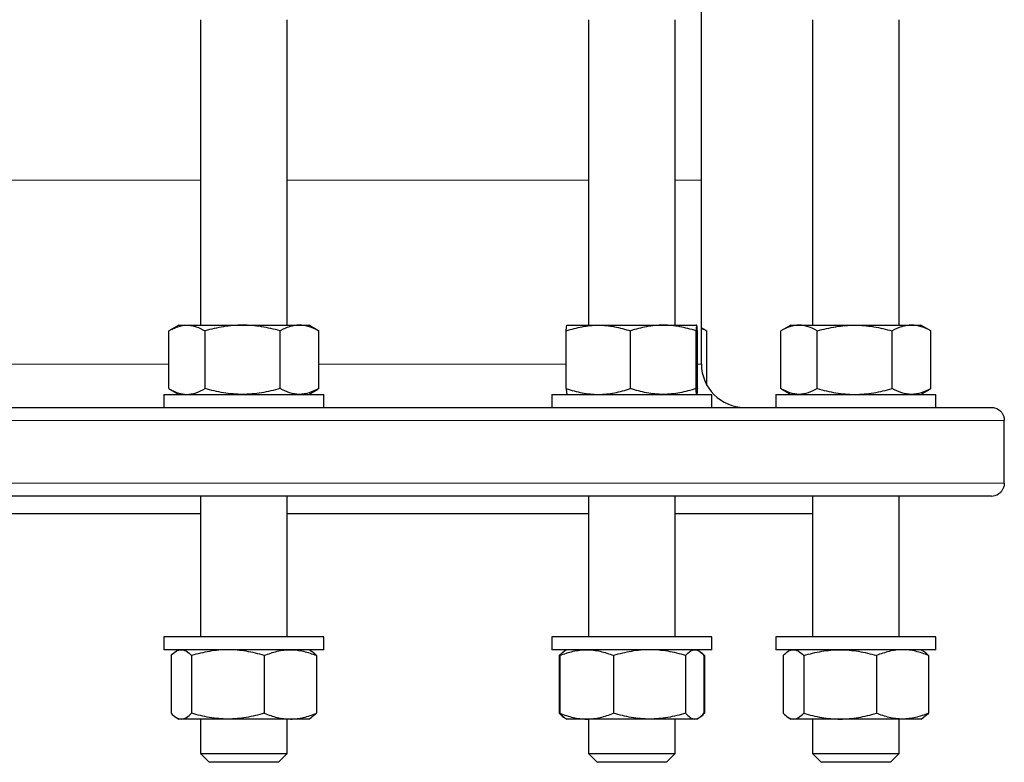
# Model space of a CAD drawing. Header units: millimetres. Extents: x 158 to 1100, y 38 to 944.
# Tile 3 of 9: x 400 to 627, y 38 to 209. Entities that reach past the tile are written whole.
import ezdxf

# ---------------------------------------------------------------- set-up
doc = ezdxf.new("R2010")
doc.units = ezdxf.units.MM

msp = doc.modelspace()

# ---------------------------------------------------------------- linework, layer by layer
at = {"color": 7, "linetype": 'Continuous', "lineweight": 25}
for p, q in [((557.13, 172.32), (557.13, 225.39)), ((441.4, 209.39), (441.4, 138.82)), ((461.4, 138.82), (461.4, 209.39)), ((531.05, 209.39), (531.05, 138.82)), ((551.05, 138.82), (551.05, 209.39)), ((582.82, 209.39), (582.82, 138.82)), ((602.82, 138.82), (602.82, 209.39)), ((557.13, 129.82), (557.13, 172.32)), ((436.4, 138.82), (434.25, 137.59)), ((436.4, 138.82), (438.27, 138.82)), ((438.27, 138.82), (451.12, 138.82)), ((451.12, 138.82), (464.25, 138.82)), ((464.25, 138.82), (466.4, 138.82)), ((468.54, 137.59), (466.4, 138.82)), ((526.06, 138.82), (533.31, 138.82)), ((533.31, 138.82), (548.31, 138.82)), ((548.31, 138.82), (556.05, 138.82)), ((577.82, 138.82), (575.67, 137.58)), ((577.82, 138.82), (579.69, 138.82)), ((579.69, 138.82), (592.54, 138.82)), ((592.54, 138.82), (605.67, 138.82)), ((605.67, 138.82), (607.82, 138.82)), ((609.96, 137.58), (607.82, 138.82)), ((434.08, 124.16), (434.08, 137.48)), ((442.46, 124.16), (442.46, 137.48)), ((459.78, 124.16), (459.78, 137.48)), ((468.54, 137.58), (468.71, 137.48)), ((468.71, 124.16), (468.71, 137.48)), ((525.9, 124.16), (525.9, 137.48)), ((540.73, 124.16), (540.73, 137.48)), ((555.89, 124.16), (555.89, 137.48)), ((556.21, 124.16), (556.21, 137.48)), ((558.2, 137.58), (557.13, 138.2)), ((558.19, 137.58), (558.37, 137.48)), ((558.37, 125), (558.37, 137.48)), ((575.5, 124.16), (575.5, 137.48)), ((583.88, 124.16), (583.88, 137.48)), ((601.2, 124.16), (601.2, 137.48)), ((609.96, 137.58), (610.13, 137.48)), ((610.13, 124.16), (610.13, 137.48)), ((434.25, 124.06), (436.4, 122.82)), ((466.4, 122.82), (468.54, 124.06)), ((468.54, 124.07), (468.71, 124.16)), ((575.67, 124.06), (577.82, 122.82)), ((607.82, 122.82), (609.96, 124.06)), ((609.96, 124.07), (610.13, 124.16)), ((432.9, 122.82), (432.9, 119.82)), ((432.9, 122.82), (468.7, 122.82)), ((468.7, 122.82), (469.9, 122.82)), ((469.9, 119.82), (469.9, 122.82)), ((522.55, 122.82), (522.55, 119.82)), ((522.55, 122.82), (559.55, 122.82)), ((559.55, 119.82), (559.55, 122.82)), ((574.32, 122.82), (574.32, 119.82)), ((574.32, 122.82), (611.32, 122.82)), ((611.32, 119.82), (611.32, 122.82)), ((175.13, 119.82), (624.13, 119.82)), ((627.11, 102.32), (627.11, 116.82)), ((624.13, 99.32), (175.13, 99.32)), ((441.4, 99.32), (441.4, 66.82)), ((461.4, 66.82), (461.4, 99.32)), ((531.05, 99.32), (531.05, 66.82)), ((551.05, 66.82), (551.05, 99.32)), ((582.82, 99.32), (582.82, 66.82)), ((602.82, 66.82), (602.82, 99.32)), ((625.78, 99.82), (625.79, 99.82)), ((357.87, 95.32), (441.4, 95.32)), ((461.4, 95.32), (531.05, 95.32)), ((551.05, 95.32), (582.82, 95.32)), ((432.9, 66.82), (432.9, 63.82)), ((461.67, 66.82), (432.9, 66.82)), ((469.9, 66.82), (461.67, 66.82)), ((469.9, 63.82), (469.9, 66.82)), ((522.55, 66.82), (522.55, 63.82)), ((557.64, 66.82), (522.55, 66.82)), ((559.55, 66.82), (557.64, 66.82)), ((559.55, 63.82), (559.55, 66.82)), ((574.32, 66.82), (574.32, 63.82)), ((611.32, 66.82), (574.32, 66.82)), ((611.32, 63.82), (611.32, 66.82)), ((461.67, 63.82), (432.9, 63.82)), ((436.4, 63.82), (435.8, 63.48)), ((469.9, 63.82), (461.67, 63.82)), ((466.99, 63.48), (466.4, 63.82)), ((557.64, 63.82), (522.55, 63.82)), ((526.05, 63.82), (525.58, 63.55)), ((556.52, 63.55), (556.05, 63.82)), ((559.55, 63.82), (557.64, 63.82)), ((611.32, 63.82), (574.32, 63.82)), ((577.82, 63.82), (577.22, 63.48)), ((608.42, 63.48), (607.82, 63.82)), ((434.6, 62.48), (434.6, 49.16)), ((439.34, 62.48), (439.34, 49.16)), ((456.14, 62.48), (456.14, 49.16)), ((468.19, 62.48), (468.19, 49.16)), ((524.25, 62.48), (524.25, 49.16)), ((524.4, 62.48), (524.4, 49.16)), ((525.58, 63.55), (525.45, 63.48)), ((536.84, 62.48), (536.84, 49.16)), ((553.49, 62.48), (553.49, 49.16)), ((557.63, 62.57), (557.85, 62.48)), ((557.71, 62.48), (557.71, 49.16)), ((557.85, 62.48), (557.85, 49.16)), ((576.02, 62.48), (576.02, 49.16)), ((580.77, 62.48), (580.77, 49.16)), ((597.57, 62.48), (597.57, 49.16)), ((609.62, 62.48), (609.62, 49.16)), ((435.8, 48.17), (436.4, 47.82)), ((436.97, 47.82), (436.4, 47.82)), ((447.74, 47.82), (436.97, 47.82)), ((441.4, 47.82), (441.4, 39.82)), ((462.17, 47.82), (447.74, 47.82)), ((461.4, 39.82), (461.4, 47.82)), ((466.4, 47.82), (462.17, 47.82)), ((466.4, 47.82), (466.99, 48.17)), ((525.45, 48.17), (525.58, 48.09)), ((525.58, 48.09), (526.05, 47.82)), ((530.62, 47.82), (526.05, 47.82)), ((545.17, 47.82), (530.62, 47.82)), ((531.05, 47.82), (531.05, 39.82)), ((555.6, 47.82), (545.17, 47.82)), ((551.05, 39.82), (551.05, 47.82)), ((556.05, 47.82), (555.6, 47.82)), ((556.05, 47.82), (556.52, 48.09)), ((557.63, 49.08), (557.85, 49.16)), ((577.22, 48.17), (577.82, 47.82)), ((578.39, 47.82), (577.82, 47.82)), ((589.17, 47.82), (578.39, 47.82)), ((582.82, 47.82), (582.82, 39.82)), ((603.59, 47.82), (589.17, 47.82)), ((602.82, 39.82), (602.82, 47.82)), ((607.82, 47.82), (603.59, 47.82)), ((607.82, 47.82), (608.42, 48.17)), ((441.4, 39.82), (443.4, 37.82)), ((441.4, 39.82), (461.4, 39.82)), ((459.4, 37.82), (461.4, 39.82)), ((531.05, 39.82), (533.05, 37.82)), ((531.05, 39.82), (532.56, 39.82)), ((532.56, 39.82), (551.05, 39.82)), ((549.05, 37.82), (551.05, 39.82)), ((582.82, 39.82), (584.82, 37.82)), ((582.82, 39.82), (588.1, 39.82)), ((588.1, 39.82), (602.82, 39.82)), ((600.82, 37.82), (602.82, 39.82)), ((443.4, 37.82), (443.4, 37.82)), ((459.4, 37.82), (443.4, 37.82)), ((534.26, 37.82), (533.05, 37.82)), ((549.05, 37.82), (534.26, 37.82)), ((589.04, 37.82), (584.82, 37.82)), ((600.82, 37.82), (589.04, 37.82))]:
    msp.add_line(p, q, dxfattribs=at)
at = {"color": 8, "linetype": 'Continuous', "lineweight": 18}
for p, q in [((399.63, 172.32), (357.87, 172.32)), ((441.4, 172.32), (399.63, 172.32)), ((531.05, 172.32), (461.4, 172.32)), ((557.13, 172.32), (551.05, 172.32)), ((363.02, 129.82), (434.08, 129.82)), ((468.71, 129.82), (525.9, 129.82)), ((556.21, 129.82), (557.13, 129.82)), ((627.11, 116.82), (172.15, 116.82)), ((172.15, 102.32), (627.11, 102.32))]:
    msp.add_line(p, q, dxfattribs=at)
at = {"color": 7, "linetype": 'Continuous', "lineweight": 25}
for centre, radius, start, end in [((567.13, 129.82), 10, 180, 270), ((624.13, 102.32), 3, 270, 303.5573)]:
    msp.add_arc(centre, radius, start, end, dxfattribs=at)
for points, knots in [([(434.08, 137.48), (434.42, 137.69), (434.76, 137.87), (435.46, 138.2), (435.81, 138.35), (436.86, 138.7), (437.56, 138.82), (438.27, 138.82)], [0, 0, 0, 0, 0.25, 0.25, 0.5, 0.5, 1, 1, 1, 1]), ([(438.27, 138.82), (438.62, 138.82), (438.98, 138.79), (439.69, 138.67), (440.05, 138.58), (441.1, 138.22), (441.78, 137.89), (442.46, 137.48)], [0, 0, 0, 0, 0.25, 0.25, 0.5, 0.5, 1, 1, 1, 1]), ([(451.12, 138.82), (450.38, 138.82), (449.65, 138.79), (448.19, 138.67), (447.46, 138.58), (445.3, 138.23), (443.87, 137.89), (442.46, 137.48)], [0, 0, 0, 0, 0.25, 0.25, 0.5, 0.5, 1, 1, 1, 1]), ([(459.78, 137.48), (458.36, 137.89), (456.93, 138.23), (454.05, 138.7), (452.59, 138.82), (451.12, 138.82)], [0, 0, 0, 0, 0.5, 0.5, 1, 1, 1, 1]), ([(464.25, 138.82), (463.87, 138.82), (463.49, 138.79), (462.73, 138.67), (462.36, 138.58), (461.24, 138.23), (460.51, 137.89), (459.78, 137.48)], [0, 0, 0, 0, 0.25, 0.25, 0.5, 0.5, 1, 1, 1, 1]), ([(468.71, 137.48), (467.98, 137.89), (467.25, 138.23), (465.76, 138.7), (465.01, 138.82), (464.25, 138.82)], [0, 0, 0, 0, 0.5, 0.5, 1, 1, 1, 1]), ([(525.9, 137.48), (526.5, 137.69), (527.11, 137.87), (528.34, 138.2), (528.96, 138.35), (530.82, 138.7), (532.06, 138.82), (533.31, 138.82)], [0, 0, 0, 0, 0.25, 0.25, 0.5, 0.5, 1, 1, 1, 1]), ([(525.9, 137.48), (525.92, 137.89), (525.95, 138.23), (526, 138.7), (526.03, 138.82), (526.06, 138.82)], [0, 0, 0, 0, 0.5, 0.5, 1, 1, 1, 1]), ([(533.31, 138.82), (533.94, 138.82), (534.57, 138.79), (535.83, 138.67), (536.46, 138.58), (538.32, 138.22), (539.53, 137.89), (540.73, 137.48)], [0, 0, 0, 0, 0.25, 0.25, 0.5, 0.5, 1, 1, 1, 1]), ([(548.31, 138.82), (547.67, 138.82), (547.02, 138.79), (545.74, 138.67), (545.11, 138.58), (543.22, 138.23), (541.97, 137.89), (540.73, 137.48)], [0, 0, 0, 0, 0.25, 0.25, 0.5, 0.5, 1, 1, 1, 1]), ([(555.89, 137.48), (554.65, 137.89), (553.4, 138.23), (550.88, 138.7), (549.6, 138.82), (548.31, 138.82)], [0, 0, 0, 0, 0.5, 0.5, 1, 1, 1, 1]), ([(556.05, 138.82), (556.04, 138.82), (556.02, 138.79), (556, 138.67), (555.98, 138.58), (555.94, 138.23), (555.92, 137.89), (555.89, 137.48)], [0, 0, 0, 0, 0.25, 0.25, 0.5, 0.5, 1, 1, 1, 1]), ([(556.21, 137.48), (556.18, 137.89), (556.16, 138.23), (556.1, 138.7), (556.08, 138.82), (556.05, 138.82)], [0, 0, 0, 0, 0.5, 0.5, 1, 1, 1, 1]), ([(579.69, 138.82), (579.33, 138.82), (578.98, 138.79), (578.27, 138.67), (577.92, 138.58), (576.87, 138.23), (576.18, 137.89), (575.5, 137.48)], [0, 0, 0, 0, 0.25, 0.25, 0.5, 0.5, 1, 1, 1, 1]), ([(583.88, 137.48), (583.2, 137.89), (582.5, 138.23), (581.11, 138.7), (580.4, 138.82), (579.69, 138.82)], [0, 0, 0, 0, 0.5, 0.5, 1, 1, 1, 1]), ([(583.88, 137.48), (584.59, 137.69), (585.3, 137.87), (586.73, 138.2), (587.45, 138.35), (589.62, 138.7), (591.08, 138.82), (592.54, 138.82)], [0, 0, 0, 0, 0.25, 0.25, 0.5, 0.5, 1, 1, 1, 1]), ([(592.54, 138.82), (593.27, 138.82), (594.01, 138.79), (595.48, 138.67), (596.21, 138.58), (598.38, 138.22), (599.8, 137.89), (601.2, 137.48)], [0, 0, 0, 0, 0.25, 0.25, 0.5, 0.5, 1, 1, 1, 1]), ([(605.67, 138.82), (605.29, 138.82), (604.91, 138.79), (604.15, 138.67), (603.78, 138.58), (602.66, 138.23), (601.93, 137.89), (601.2, 137.48)], [0, 0, 0, 0, 0.25, 0.25, 0.5, 0.5, 1, 1, 1, 1]), ([(610.13, 137.48), (609.4, 137.89), (608.67, 138.23), (607.18, 138.7), (606.43, 138.82), (605.67, 138.82)], [0, 0, 0, 0, 0.5, 0.5, 1, 1, 1, 1]), ([(557.13, 138.09), (557.28, 138.03), (557.69, 137.86), (558.1, 137.63), (558.37, 137.48)], [0, 0, 0, 0, 0.347709, 1, 1, 1, 1]), ([(434.08, 124.16), (434.42, 123.96), (434.76, 123.77), (435.46, 123.44), (435.81, 123.3), (436.86, 122.95), (437.56, 122.82), (438.27, 122.82)], [0, 0, 0, 0, 0.25, 0.25, 0.5, 0.5, 1, 1, 1, 1]), ([(438.27, 122.82), (438.62, 122.82), (438.98, 122.85), (439.69, 122.98), (440.05, 123.07), (441.1, 123.42), (441.78, 123.76), (442.46, 124.16)], [0, 0, 0, 0, 0.25, 0.25, 0.5, 0.5, 1, 1, 1, 1]), ([(451.12, 122.82), (450.38, 122.82), (449.65, 122.85), (448.19, 122.98), (447.46, 123.07), (445.3, 123.42), (443.87, 123.75), (442.46, 124.16)], [0, 0, 0, 0, 0.25, 0.25, 0.5, 0.5, 1, 1, 1, 1]), ([(459.78, 124.16), (458.36, 123.75), (456.93, 123.42), (454.05, 122.95), (452.59, 122.82), (451.12, 122.82)], [0, 0, 0, 0, 0.5, 0.5, 1, 1, 1, 1]), ([(464.25, 122.82), (463.87, 122.82), (463.49, 122.85), (462.73, 122.98), (462.36, 123.07), (461.24, 123.42), (460.51, 123.75), (459.78, 124.16)], [0, 0, 0, 0, 0.25, 0.25, 0.5, 0.5, 1, 1, 1, 1]), ([(468.71, 124.16), (467.98, 123.75), (467.25, 123.42), (465.76, 122.95), (465.01, 122.82), (464.25, 122.82)], [0, 0, 0, 0, 0.5, 0.5, 1, 1, 1, 1]), ([(525.9, 124.16), (526.5, 123.96), (527.11, 123.77), (528.34, 123.44), (528.96, 123.3), (530.82, 122.95), (532.06, 122.82), (533.31, 122.82)], [0, 0, 0, 0, 0.25, 0.25, 0.5, 0.5, 1, 1, 1, 1]), ([(525.9, 124.16), (525.92, 123.75), (525.95, 123.42), (526, 122.95), (526.03, 122.82), (526.06, 122.82)], [0, 0, 0, 0, 0.5, 0.5, 1, 1, 1, 1]), ([(533.31, 122.82), (533.94, 122.82), (534.57, 122.85), (535.83, 122.98), (536.46, 123.07), (538.32, 123.42), (539.53, 123.76), (540.73, 124.16)], [0, 0, 0, 0, 0.25, 0.25, 0.5, 0.5, 1, 1, 1, 1]), ([(548.31, 122.82), (547.67, 122.82), (547.02, 122.85), (545.74, 122.98), (545.11, 123.07), (543.22, 123.42), (541.97, 123.75), (540.73, 124.16)], [0, 0, 0, 0, 0.25, 0.25, 0.5, 0.5, 1, 1, 1, 1]), ([(555.89, 124.16), (554.65, 123.75), (553.4, 123.42), (550.88, 122.95), (549.6, 122.82), (548.31, 122.82)], [0, 0, 0, 0, 0.5, 0.5, 1, 1, 1, 1]), ([(556.05, 122.82), (556.04, 122.82), (556.02, 122.85), (556, 122.98), (555.98, 123.07), (555.94, 123.42), (555.92, 123.75), (555.89, 124.16)], [0, 0, 0, 0, 0.25, 0.25, 0.5, 0.5, 1, 1, 1, 1]), ([(556.21, 124.16), (556.18, 123.75), (556.16, 123.42), (556.1, 122.95), (556.08, 122.82), (556.05, 122.82)], [0, 0, 0, 0, 0.5, 0.5, 1, 1, 1, 1]), ([(579.69, 122.82), (579.33, 122.82), (578.98, 122.85), (578.27, 122.98), (577.92, 123.07), (576.87, 123.42), (576.18, 123.75), (575.5, 124.16)], [0, 0, 0, 0, 0.25, 0.25, 0.5, 0.5, 1, 1, 1, 1]), ([(583.88, 124.16), (583.2, 123.75), (582.5, 123.42), (581.11, 122.95), (580.4, 122.82), (579.69, 122.82)], [0, 0, 0, 0, 0.5, 0.5, 1, 1, 1, 1]), ([(583.88, 124.16), (584.59, 123.96), (585.3, 123.77), (586.73, 123.44), (587.45, 123.3), (589.62, 122.95), (591.08, 122.82), (592.54, 122.82)], [0, 0, 0, 0, 0.25, 0.25, 0.5, 0.5, 1, 1, 1, 1]), ([(592.54, 122.82), (593.27, 122.82), (594.01, 122.85), (595.48, 122.98), (596.21, 123.07), (598.38, 123.42), (599.8, 123.76), (601.2, 124.16)], [0, 0, 0, 0, 0.25, 0.25, 0.5, 0.5, 1, 1, 1, 1]), ([(605.67, 122.82), (605.29, 122.82), (604.91, 122.85), (604.15, 122.98), (603.78, 123.07), (602.66, 123.42), (601.93, 123.75), (601.2, 124.16)], [0, 0, 0, 0, 0.25, 0.25, 0.5, 0.5, 1, 1, 1, 1]), ([(610.13, 124.16), (609.4, 123.75), (608.67, 123.42), (607.18, 122.95), (606.43, 122.82), (605.67, 122.82)], [0, 0, 0, 0, 0.5, 0.5, 1, 1, 1, 1]), ([(624.13, 119.82), (624.47, 119.82), (624.8, 119.77), (625.29, 119.6), (625.45, 119.52), (625.76, 119.34), (625.91, 119.24), (626.2, 119), (626.34, 118.85), (626.59, 118.54), (626.7, 118.36), (626.9, 117.97), (626.97, 117.76), (627.06, 117.42), (627.08, 117.3), (627.1, 117.06), (627.11, 116.94), (627.11, 116.82)], [0, 0, 0, 0, 0.25, 0.25, 0.375, 0.375, 0.5, 0.5, 0.625, 0.625, 0.75, 0.75, 0.875, 0.875, 0.9375, 0.9375, 1, 1, 1, 1]), ([(627.11, 102.32), (627.11, 102.05), (627.07, 101.78), (626.93, 101.26), (626.83, 101.02), (626.58, 100.6), (626.44, 100.41), (626.13, 100.08), (625.96, 99.94), (625.78, 99.82)], [0, 0, 0, 0, 0.25, 0.25, 0.5, 0.5, 0.75, 0.75, 1, 1, 1, 1]), ([(434.6, 62.48), (434.98, 62.89), (435.38, 63.23), (436.17, 63.7), (436.57, 63.82), (436.97, 63.82)], [0, 0, 0, 0, 0.5, 0.5, 1, 1, 1, 1]), ([(436.97, 63.82), (437.17, 63.82), (437.37, 63.79), (437.77, 63.67), (437.97, 63.58), (438.57, 63.23), (438.96, 62.89), (439.34, 62.48)], [0, 0, 0, 0, 0.25, 0.25, 0.5, 0.5, 1, 1, 1, 1]), ([(447.74, 63.82), (447.03, 63.82), (446.32, 63.79), (444.89, 63.67), (444.18, 63.58), (442.08, 63.22), (440.7, 62.89), (439.34, 62.48)], [0, 0, 0, 0, 0.25, 0.25, 0.5, 0.5, 1, 1, 1, 1]), ([(456.14, 62.48), (455.46, 62.69), (454.77, 62.87), (453.38, 63.2), (452.68, 63.35), (450.57, 63.7), (449.16, 63.82), (447.74, 63.82)], [0, 0, 0, 0, 0.25, 0.25, 0.5, 0.5, 1, 1, 1, 1]), ([(456.14, 62.48), (457.13, 62.89), (458.12, 63.23), (460.13, 63.7), (461.14, 63.82), (462.17, 63.82)], [0, 0, 0, 0, 0.5, 0.5, 1, 1, 1, 1]), ([(462.17, 63.82), (462.68, 63.82), (463.19, 63.79), (464.21, 63.67), (464.72, 63.58), (466.22, 63.23), (467.21, 62.89), (468.19, 62.48)], [0, 0, 0, 0, 0.25, 0.25, 0.5, 0.5, 1, 1, 1, 1]), ([(524.4, 62.48), (525.41, 62.89), (526.44, 63.23), (528.51, 63.7), (529.56, 63.82), (530.62, 63.82)], [0, 0, 0, 0, 0.5, 0.5, 1, 1, 1, 1]), ([(530.62, 63.82), (531.14, 63.82), (531.68, 63.79), (532.72, 63.67), (533.25, 63.58), (534.8, 63.23), (535.82, 62.89), (536.84, 62.48)], [0, 0, 0, 0, 0.25, 0.25, 0.5, 0.5, 1, 1, 1, 1]), ([(545.17, 63.82), (544.46, 63.82), (543.76, 63.79), (542.34, 63.67), (541.63, 63.58), (539.55, 63.22), (538.18, 62.89), (536.84, 62.48)], [0, 0, 0, 0, 0.25, 0.25, 0.5, 0.5, 1, 1, 1, 1]), ([(553.49, 62.48), (552.82, 62.69), (552.13, 62.87), (550.75, 63.2), (550.06, 63.35), (547.97, 63.7), (546.57, 63.82), (545.17, 63.82)], [0, 0, 0, 0, 0.25, 0.25, 0.5, 0.5, 1, 1, 1, 1]), ([(553.49, 62.48), (553.84, 62.89), (554.19, 63.23), (554.89, 63.7), (555.24, 63.82), (555.6, 63.82)], [0, 0, 0, 0, 0.5, 0.5, 1, 1, 1, 1]), ([(555.6, 63.82), (555.78, 63.82), (555.96, 63.79), (556.32, 63.67), (556.49, 63.58), (557.02, 63.23), (557.37, 62.89), (557.71, 62.48)], [0, 0, 0, 0, 0.25, 0.25, 0.5, 0.5, 1, 1, 1, 1]), ([(576.02, 62.48), (576.41, 62.89), (576.8, 63.23), (577.59, 63.7), (577.99, 63.82), (578.39, 63.82)], [0, 0, 0, 0, 0.5, 0.5, 1, 1, 1, 1]), ([(578.39, 63.82), (578.59, 63.82), (578.8, 63.79), (579.2, 63.67), (579.39, 63.58), (579.99, 63.23), (580.38, 62.89), (580.77, 62.48)], [0, 0, 0, 0, 0.25, 0.25, 0.5, 0.5, 1, 1, 1, 1]), ([(580.77, 62.48), (582.14, 62.89), (583.52, 63.23), (586.32, 63.7), (587.74, 63.82), (589.17, 63.82)], [0, 0, 0, 0, 0.5, 0.5, 1, 1, 1, 1]), ([(589.17, 63.82), (589.88, 63.82), (590.6, 63.79), (592.01, 63.67), (592.72, 63.58), (594.81, 63.23), (596.2, 62.89), (597.57, 62.48)], [0, 0, 0, 0, 0.25, 0.25, 0.5, 0.5, 1, 1, 1, 1]), ([(603.59, 63.82), (603.08, 63.82), (602.57, 63.79), (601.55, 63.67), (601.04, 63.58), (599.53, 63.22), (598.54, 62.89), (597.57, 62.48)], [0, 0, 0, 0, 0.25, 0.25, 0.5, 0.5, 1, 1, 1, 1]), ([(609.62, 62.48), (609.13, 62.69), (608.63, 62.87), (607.63, 63.2), (607.13, 63.35), (605.62, 63.7), (604.61, 63.82), (603.59, 63.82)], [0, 0, 0, 0, 0.25, 0.25, 0.5, 0.5, 1, 1, 1, 1]), ([(468.19, 62.48), (468.07, 62.61), (467.81, 62.87), (467.42, 63.19), (467.15, 63.4), (467.01, 63.47), (466.99, 63.47)], [0, 0, 0, 0, 0.322847, 0.645786, 0.968557, 1, 1, 1, 1]), ([(524.25, 62.48), (524.35, 62.59), (524.55, 62.79), (524.9, 63.09), (525.2, 63.33), (525.4, 63.44), (525.45, 63.47)], [0, 0, 0, 0, 0.251404, 0.502998, 0.863993, 1, 1, 1, 1]), ([(525.59, 63.55), (525.52, 63.51), (525.28, 63.37), (524.88, 63.03), (524.56, 62.66), (524.4, 62.48)], [0, 0, 0, 0, 0.177577, 0.588749, 1, 1, 1, 1]), ([(556.65, 63.47), (556.76, 63.4), (557.02, 63.25), (557.43, 62.91), (557.71, 62.63), (557.85, 62.48)], [0, 0, 0, 0, 0.281115, 0.640541, 1, 1, 1, 1]), ([(609.62, 62.48), (609.49, 62.61), (609.23, 62.87), (608.84, 63.19), (608.57, 63.4), (608.43, 63.47), (608.41, 63.47)], [0, 0, 0, 0, 0.3228475, 0.6457864, 0.968557, 1, 1, 1, 1]), ([(434.6, 49.16), (434.98, 48.75), (435.38, 48.42), (436.17, 47.95), (436.57, 47.82), (436.97, 47.82)], [0, 0, 0, 0, 0.5, 0.5, 1, 1, 1, 1]), ([(436.97, 47.82), (437.17, 47.82), (437.37, 47.85), (437.77, 47.98), (437.97, 48.07), (438.57, 48.42), (438.96, 48.75), (439.34, 49.16)], [0, 0, 0, 0, 0.25, 0.25, 0.5, 0.5, 1, 1, 1, 1]), ([(447.74, 47.82), (447.03, 47.82), (446.32, 47.85), (444.89, 47.98), (444.18, 48.07), (442.08, 48.42), (440.7, 48.76), (439.34, 49.16)], [0, 0, 0, 0, 0.25, 0.25, 0.5, 0.5, 1, 1, 1, 1]), ([(456.14, 49.16), (455.46, 48.96), (454.77, 48.77), (453.38, 48.44), (452.68, 48.3), (450.57, 47.95), (449.16, 47.82), (447.74, 47.82)], [0, 0, 0, 0, 0.25, 0.25, 0.5, 0.5, 1, 1, 1, 1]), ([(456.14, 49.16), (457.13, 48.75), (458.12, 48.42), (460.13, 47.95), (461.14, 47.82), (462.17, 47.82)], [0, 0, 0, 0, 0.5, 0.5, 1, 1, 1, 1]), ([(462.17, 47.82), (462.68, 47.82), (463.19, 47.85), (464.21, 47.98), (464.72, 48.07), (466.22, 48.42), (467.21, 48.75), (468.19, 49.16)], [0, 0, 0, 0, 0.25, 0.25, 0.5, 0.5, 1, 1, 1, 1]), ([(468.19, 49.16), (468.07, 49.03), (467.81, 48.77), (467.42, 48.45), (467.15, 48.25), (467.01, 48.18), (466.99, 48.17)], [0, 0, 0, 0, 0.322847, 0.645786, 0.968557, 1, 1, 1, 1]), ([(524.25, 49.16), (524.35, 49.06), (524.55, 48.86), (524.9, 48.55), (525.2, 48.31), (525.4, 48.21), (525.45, 48.18)], [0, 0, 0, 0, 0.251404, 0.502998, 0.863993, 1, 1, 1, 1]), ([(524.4, 49.16), (525.41, 48.75), (526.44, 48.42), (528.51, 47.95), (529.56, 47.82), (530.62, 47.82)], [0, 0, 0, 0, 0.5, 0.5, 1, 1, 1, 1]), ([(525.59, 48.1), (525.52, 48.14), (525.28, 48.28), (524.88, 48.62), (524.56, 48.98), (524.4, 49.16)], [0, 0, 0, 0, 0.1775774, 0.588749, 1, 1, 1, 1]), ([(530.62, 47.82), (531.14, 47.82), (531.68, 47.85), (532.72, 47.98), (533.25, 48.07), (534.8, 48.42), (535.82, 48.75), (536.84, 49.16)], [0, 0, 0, 0, 0.25, 0.25, 0.5, 0.5, 1, 1, 1, 1]), ([(545.17, 47.82), (544.46, 47.82), (543.76, 47.85), (542.34, 47.98), (541.63, 48.07), (539.55, 48.42), (538.18, 48.76), (536.84, 49.16)], [0, 0, 0, 0, 0.25, 0.25, 0.5, 0.5, 1, 1, 1, 1]), ([(553.49, 49.16), (552.82, 48.96), (552.13, 48.77), (550.75, 48.44), (550.06, 48.3), (547.97, 47.95), (546.57, 47.82), (545.17, 47.82)], [0, 0, 0, 0, 0.25, 0.25, 0.5, 0.5, 1, 1, 1, 1]), ([(553.49, 49.16), (553.84, 48.75), (554.19, 48.42), (554.89, 47.95), (555.24, 47.82), (555.6, 47.82)], [0, 0, 0, 0, 0.5, 0.5, 1, 1, 1, 1]), ([(555.6, 47.82), (555.78, 47.82), (555.96, 47.85), (556.32, 47.98), (556.49, 48.07), (557.02, 48.42), (557.37, 48.75), (557.71, 49.16)], [0, 0, 0, 0, 0.25, 0.25, 0.5, 0.5, 1, 1, 1, 1]), ([(556.65, 48.18), (556.76, 48.24), (557.02, 48.4), (557.43, 48.73), (557.71, 49.02), (557.85, 49.16)], [0, 0, 0, 0, 0.281115, 0.640541, 1, 1, 1, 1]), ([(576.02, 49.16), (576.41, 48.75), (576.8, 48.42), (577.59, 47.95), (577.99, 47.82), (578.39, 47.82)], [0, 0, 0, 0, 0.5, 0.5, 1, 1, 1, 1]), ([(578.39, 47.82), (578.59, 47.82), (578.8, 47.85), (579.2, 47.98), (579.39, 48.07), (579.99, 48.42), (580.38, 48.75), (580.77, 49.16)], [0, 0, 0, 0, 0.25, 0.25, 0.5, 0.5, 1, 1, 1, 1]), ([(580.77, 49.16), (582.14, 48.75), (583.52, 48.42), (586.32, 47.95), (587.74, 47.82), (589.17, 47.82)], [0, 0, 0, 0, 0.5, 0.5, 1, 1, 1, 1]), ([(589.17, 47.82), (589.88, 47.82), (590.6, 47.85), (592.01, 47.98), (592.72, 48.07), (594.81, 48.42), (596.2, 48.75), (597.57, 49.16)], [0, 0, 0, 0, 0.25, 0.25, 0.5, 0.5, 1, 1, 1, 1]), ([(603.59, 47.82), (603.08, 47.82), (602.57, 47.85), (601.55, 47.98), (601.04, 48.07), (599.53, 48.42), (598.54, 48.76), (597.57, 49.16)], [0, 0, 0, 0, 0.25, 0.25, 0.5, 0.5, 1, 1, 1, 1]), ([(609.62, 49.16), (609.13, 48.96), (608.63, 48.77), (607.63, 48.44), (607.13, 48.3), (605.62, 47.95), (604.61, 47.82), (603.59, 47.82)], [0, 0, 0, 0, 0.25, 0.25, 0.5, 0.5, 1, 1, 1, 1]), ([(609.62, 49.16), (609.49, 49.03), (609.23, 48.77), (608.84, 48.45), (608.57, 48.25), (608.43, 48.18), (608.41, 48.17)], [0, 0, 0, 0, 0.322847, 0.645786, 0.968557, 1, 1, 1, 1])]:
    msp.add_open_spline(points, degree=3, knots=knots, dxfattribs=at)

doc.saveas('drawing.dxf')
